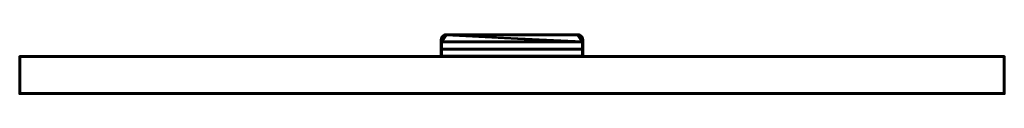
# Model space of a CAD drawing. Header units: millimetres. Extents: x -1875 to 2125, y -75 to 165.
import ezdxf

# ---------------------------------------------------------------- set-up
doc = ezdxf.new("R2010")
doc.units = ezdxf.units.MM
doc.layers.add('A-WALL', color=113, linetype='Continuous', lineweight=60)
doc.layers.add('E-LITE-EQPM', color=33, linetype='Continuous', lineweight=40)

# ---------------------------------------------------------------- blocks, each defined once
blk = doc.blocks.new('FamilyGeomCombination_6851-View 1')
at = {"layer": 'E-LITE-EQPM'}
mesh = blk.add_polyface(dxfattribs=at)
corners = [(-160.5, 78, 1835), (410.5, 78, 1835), (410.5, 104.4, 1829.7), (-160.5, 104.4, 1829.7), (390.5, 162, 1818), (-140.5, 162, 1818), (-145, 161.5, 1818.1), (-149.2, 160, 1818.4), (-153, 157.6, 1818.9), (-156.1, 154.5, 1819.5), (-158.5, 150.7, 1820.3), (-160, 146.5, 1821.1), (-160.5, 142, 1822), (-160.5, 136.8, 1823.1), (410.5, 136.8, 1823.1), (410.5, 142, 1822), (410, 146.5, 1821.1), (408.5, 150.7, 1820.3), (406.1, 154.5, 1819.5), (403, 157.6, 1818.9), (399.2, 160, 1818.4), (395, 161.5, 1818.1)]
mesh.append_faces([[corners[k] for k in face] for face in [(2, 3, 0, 1)]])
mesh.append_faces([[corners[k] for k in face] for face in [(19, 4, 18)]], dxfattribs={"vtx0": -1, "vtx1": -1})
mesh.append_faces([[corners[k] for k in face] for face in [(14, 4, 5)]], dxfattribs={"vtx0": -1, "vtx2": -1})
mesh.append_faces([[corners[k] for k in face] for face in [(5, 12, 13, 14), (5, 8, 9, 10), (4, 16, 17, 18)]], dxfattribs={"vtx0": -1, "vtx3": -1})
mesh.append_faces([[corners[k] for k in face] for face in [(11, 12, 5, 10), (15, 16, 4, 14)]], dxfattribs={"vtx1": -1, "vtx2": -1})
mesh.append_faces([[corners[k] for k in face] for face in [(20, 21, 4, 19)]], dxfattribs={"vtx2": -1})
mesh.append_faces([[corners[k] for k in face] for face in [(5, 6, 7, 8)]], dxfattribs={"vtx3": -1})
mesh = blk.add_polyface(dxfattribs=at)
corners = [(410.5, 78, 1832), (-160.5, 78, 1832), (-160.5, 106.2, 1826.3), (410.5, 106.2, 1826.3), (-140.5, 162, 1815), (390.5, 162, 1815), (395, 161.5, 1815.1), (399.2, 160, 1815.4), (403, 157.6, 1815.9), (406.1, 154.5, 1816.5), (408.5, 150.7, 1817.3), (410, 146.5, 1818.1), (410.5, 142, 1819), (410.5, 133.8, 1820.7), (-160.5, 133.8, 1820.7), (-160.5, 142, 1819), (-160, 146.5, 1818.1), (-158.5, 150.7, 1817.3), (-156.1, 154.5, 1816.5), (-153, 157.6, 1815.9), (-149.2, 160, 1815.4), (-145, 161.5, 1815.1)]
mesh.append_faces([[corners[k] for k in face] for face in [(2, 3, 0, 1)]])
mesh.append_faces([[corners[k] for k in face] for face in [(19, 4, 18), (14, 4, 13)]], dxfattribs={"vtx0": -1, "vtx1": -1})
mesh.append_faces([[corners[k] for k in face] for face in [(5, 12, 13, 4)]], dxfattribs={"vtx0": -1, "vtx2": -1})
mesh.append_faces([[corners[k] for k in face] for face in [(5, 8, 9, 10), (4, 16, 17, 18)]], dxfattribs={"vtx0": -1, "vtx3": -1})
mesh.append_faces([[corners[k] for k in face] for face in [(11, 12, 5, 10), (15, 16, 4, 14)]], dxfattribs={"vtx1": -1, "vtx2": -1})
mesh.append_faces([[corners[k] for k in face] for face in [(20, 21, 4, 19)]], dxfattribs={"vtx2": -1})
mesh.append_faces([[corners[k] for k in face] for face in [(5, 6, 7, 8)]], dxfattribs={"vtx3": -1})
mesh = blk.add_polyface(dxfattribs=at)
corners = [(-140.5, 162, 1818), (-140.5, 162, 1815), (-145, 161.5, 1815.1), (-149.2, 160, 1815.4), (-153, 157.6, 1815.9), (-156.1, 154.5, 1816.5), (-158.5, 150.7, 1817.3), (-160, 146.5, 1818.1), (-160.5, 142, 1819), (-160.5, 142, 1822), (-160, 146.5, 1821.1), (-158.5, 150.7, 1820.3), (-156.1, 154.5, 1819.5), (-153, 157.6, 1818.9), (-149.2, 160, 1818.4), (-145, 161.5, 1818.1)]
mesh.append_faces([[corners[k] for k in face] for face in [(10, 7, 8, 9)]], dxfattribs={"vtx0": -1})
mesh.append_faces([[corners[k] for k in face] for face in [(15, 2, 3, 14), (14, 3, 4, 13), (13, 4, 5, 12), (12, 5, 6, 11), (11, 6, 7, 10)]], dxfattribs={"vtx0": -1, "vtx2": -1})
mesh.append_faces([[corners[k] for k in face] for face in [(0, 1, 2, 15)]], dxfattribs={"vtx2": -1})
mesh = blk.add_polyface(dxfattribs=at)
corners = [(-140.5, 162, 1818), (390.5, 162, 1818), (390.5, 162, 1815), (-140.5, 162, 1815)]
mesh.append_faces([[corners[k] for k in face] for face in [(3, 0, 1, 2)]])
mesh = blk.add_polyface(dxfattribs=at)
corners = [(390.5, 162, 1815), (390.5, 162, 1818), (395, 161.5, 1818.1), (399.2, 160, 1818.4), (403, 157.6, 1818.9), (406.1, 154.5, 1819.5), (408.5, 150.7, 1820.3), (410, 146.5, 1821.1), (410.5, 142, 1822), (410.5, 142, 1819), (410, 146.5, 1818.1), (408.5, 150.7, 1817.3), (406.1, 154.5, 1816.5), (403, 157.6, 1815.9), (399.2, 160, 1815.4), (395, 161.5, 1815.1)]
mesh.append_faces([[corners[k] for k in face] for face in [(9, 10, 7, 8)]], dxfattribs={"vtx1": -1})
mesh.append_faces([[corners[k] for k in face] for face in [(10, 11, 6, 7), (11, 12, 5, 6), (4, 5, 12, 13), (13, 14, 3, 4), (14, 15, 2, 3)]], dxfattribs={"vtx1": -1, "vtx3": -1})
mesh.append_faces([[corners[k] for k in face] for face in [(15, 0, 1, 2)]], dxfattribs={"vtx3": -1})
mesh = blk.add_polyface(dxfattribs=at)
corners = [(-160.5, 78, 1832), (-160.5, 78, 1835), (-160.5, 104.4, 1829.7), (-160.5, 105, 1829.5), (-160.5, 105.5, 1829.1), (-160.5, 105.9, 1828.7), (-160.5, 106.2, 1828.1), (-160.5, 106.4, 1827.5), (-160.5, 106.4, 1826.9), (-160.5, 106.2, 1826.3), (-160.5, 142, 1822), (-160.5, 142, 1819), (-160.5, 133.8, 1820.7), (-160.5, 133.9, 1821.3), (-160.5, 134.1, 1821.9), (-160.5, 134.5, 1822.4), (-160.5, 135, 1822.8), (-160.5, 135.5, 1823), (-160.5, 136.1, 1823.2), (-160.5, 136.8, 1823.1)]
mesh.append_faces([[corners[k] for k in face] for face in [(5, 3, 4)]], dxfattribs={"vtx0": -1})
mesh.append_faces([[corners[k] for k in face] for face in [(5, 8, 9, 3)]], dxfattribs={"vtx0": -1, "vtx2": -1, "vtx3": -1})
mesh.append_faces([[corners[k] for k in face] for face in [(7, 8, 5, 6), (10, 11, 19)]], dxfattribs={"vtx1": -1})
mesh.append_faces([[corners[k] for k in face] for face in [(12, 13, 19, 11), (13, 14, 19), (15, 16, 19, 14)]], dxfattribs={"vtx1": -1, "vtx2": -1})
mesh.append_faces([[corners[k] for k in face] for face in [(2, 3, 9, 0)]], dxfattribs={"vtx1": -1, "vtx3": -1})
mesh.append_faces([[corners[k] for k in face] for face in [(0, 1, 2), (17, 18, 19, 16)]], dxfattribs={"vtx2": -1})
mesh = blk.add_polyface(dxfattribs=at)
corners = [(410.5, 136.8, 1823.1), (-160.5, 136.8, 1823.1), (-160.5, 136.1, 1823.2), (-160.5, 135.5, 1823), (-160.5, 135, 1822.8), (-160.5, 134.5, 1822.4), (-160.5, 134.1, 1821.9), (-160.5, 133.9, 1821.3), (-160.5, 133.8, 1820.7), (410.5, 133.8, 1820.7), (410.5, 133.9, 1821.3), (410.5, 134.1, 1821.9), (410.5, 134.5, 1822.4), (410.5, 135, 1822.8), (410.5, 135.5, 1823), (410.5, 136.1, 1823.2)]
mesh.append_faces([[corners[k] for k in face] for face in [(9, 10, 7, 8)]], dxfattribs={"vtx1": -1})
mesh.append_faces([[corners[k] for k in face] for face in [(10, 11, 6, 7), (11, 12, 5, 6), (4, 5, 12, 13), (13, 14, 3, 4), (14, 15, 2, 3)]], dxfattribs={"vtx1": -1, "vtx3": -1})
mesh.append_faces([[corners[k] for k in face] for face in [(15, 0, 1, 2)]], dxfattribs={"vtx3": -1})
mesh = blk.add_polyface(dxfattribs=at)
corners = [(410.5, 78, 1835), (410.5, 78, 1832), (410.5, 106.2, 1826.3), (410.5, 106.4, 1826.9), (410.5, 106.4, 1827.5), (410.5, 106.2, 1828.1), (410.5, 105.9, 1828.7), (410.5, 105.5, 1829.1), (410.5, 105, 1829.5), (410.5, 104.4, 1829.7), (410.5, 142, 1819), (410.5, 142, 1822), (410.5, 136.8, 1823.1), (410.5, 136.1, 1823.2), (410.5, 135.5, 1823), (410.5, 135, 1822.8), (410.5, 134.5, 1822.4), (410.5, 134.1, 1821.9), (410.5, 133.9, 1821.3), (410.5, 133.8, 1820.7)]
mesh.append_faces([[corners[k] for k in face] for face in [(19, 12, 16, 17)]], dxfattribs={"vtx0": -1, "vtx1": -1, "vtx3": -1})
mesh.append_faces([[corners[k] for k in face] for face in [(9, 2, 3, 4)]], dxfattribs={"vtx0": -1, "vtx3": -1})
mesh.append_faces([[corners[k] for k in face] for face in [(15, 16, 14), (18, 19, 17)]], dxfattribs={"vtx1": -1})
mesh.append_faces([[corners[k] for k in face] for face in [(5, 6, 9, 4)]], dxfattribs={"vtx1": -1, "vtx2": -1})
mesh.append_faces([[corners[k] for k in face] for face in [(7, 8, 9, 6), (10, 11, 12, 19)]], dxfattribs={"vtx2": -1})
mesh.append_faces([[corners[k] for k in face] for face in [(12, 13, 14, 16)]], dxfattribs={"vtx2": -1, "vtx3": -1})
mesh.append_faces([[corners[k] for k in face] for face in [(9, 0, 1, 2)]], dxfattribs={"vtx3": -1})
mesh = blk.add_polyface(dxfattribs=at)
corners = [(-160.5, 104.4, 1829.7), (410.5, 104.4, 1829.7), (410.5, 105, 1829.5), (410.5, 105.5, 1829.1), (410.5, 105.9, 1828.7), (410.5, 106.2, 1828.1), (410.5, 106.4, 1827.5), (410.5, 106.4, 1826.9), (410.5, 106.2, 1826.3), (-160.5, 106.2, 1826.3), (-160.5, 106.4, 1826.9), (-160.5, 106.4, 1827.5), (-160.5, 106.2, 1828.1), (-160.5, 105.9, 1828.7), (-160.5, 105.5, 1829.1), (-160.5, 105, 1829.5)]
mesh.append_faces([[corners[k] for k in face] for face in [(1, 2, 15, 0)]], dxfattribs={"vtx1": -1})
mesh.append_faces([[corners[k] for k in face] for face in [(2, 3, 14, 15), (3, 4, 13, 14), (12, 13, 4, 5), (5, 6, 11, 12), (6, 7, 10, 11)]], dxfattribs={"vtx1": -1, "vtx3": -1})
mesh.append_faces([[corners[k] for k in face] for face in [(7, 8, 9, 10)]], dxfattribs={"vtx3": -1})
mesh = blk.add_polyface(dxfattribs=at)
corners = [(-160.5, 78, 1835), (-160.5, 78, 1832), (410.5, 78, 1832), (410.5, 78, 1835)]
mesh.append_faces([[corners[k] for k in face] for face in [(0, 1, 2, 3)]])
blk = doc.blocks.new('FamilyGeomCombination_12237-View 1')
at = {"layer": 'E-LITE-EQPM'}
mesh = blk.add_polyface(dxfattribs=at)
corners = [(-163.5, 75, 1835), (413.5, 75, 1835), (413.5, 145, 1835), (412.8, 150.2, 1835), (410.8, 155, 1835), (407.6, 159.1, 1835), (403.5, 162.3, 1835), (398.7, 164.3, 1835), (393.5, 165, 1835), (-143.5, 165, 1835), (-148.7, 164.3, 1835), (-153.5, 162.3, 1835), (-157.6, 159.1, 1835), (-160.8, 155, 1835), (-162.8, 150.2, 1835), (-163.5, 145, 1835), (-140.5, 162, 1835), (390.5, 162, 1835), (395.7, 161.3, 1835), (400.5, 159.3, 1835), (404.6, 156.1, 1835), (407.8, 152, 1835), (409.8, 147.2, 1835), (410.5, 142, 1835), (410.5, 78, 1835), (-160.5, 78, 1835), (-160.5, 142, 1835), (-159.8, 147.2, 1835), (-157.8, 152, 1835), (-154.6, 156.1, 1835), (-150.5, 159.3, 1835), (-145.7, 161.3, 1835)]
mesh.append_faces([[corners[k] for k in face] for face in [(31, 10, 30), (23, 2, 22)]], dxfattribs={"vtx0": -1, "vtx1": -1})
mesh.append_faces([[corners[k] for k in face] for face in [(25, 0, 1, 24), (30, 10, 11, 29), (2, 23, 24, 1), (3, 21, 22, 2), (21, 3, 4, 20), (8, 17, 18, 7), (7, 18, 19, 6), (6, 19, 20)]], dxfattribs={"vtx0": -1, "vtx2": -1})
mesh.append_faces([[corners[k] for k in face] for face in [(29, 11, 12, 13)]], dxfattribs={"vtx0": -1, "vtx3": -1})
mesh.append_faces([[corners[k] for k in face] for face in [(26, 27, 15), (5, 6, 20, 4)]], dxfattribs={"vtx1": -1, "vtx2": -1})
mesh.append_faces([[corners[k] for k in face] for face in [(14, 15, 27, 28), (13, 14, 28, 29), (15, 0, 25, 26), (31, 16, 9, 10), (8, 9, 16, 17)]], dxfattribs={"vtx1": -1, "vtx3": -1})
mesh = blk.add_polyface(dxfattribs=at)
corners = [(-163.5, 75, 1765), (-163.5, 145, 1765), (-162.8, 150.2, 1765), (-160.8, 155, 1765), (-157.6, 159.1, 1765), (-153.5, 162.3, 1765), (-148.7, 164.3, 1765), (-143.5, 165, 1765), (393.5, 165, 1765), (398.7, 164.3, 1765), (403.5, 162.3, 1765), (407.6, 159.1, 1765), (410.8, 155, 1765), (412.8, 150.2, 1765), (413.5, 145, 1765), (413.5, 75, 1765), (-140.5, 162, 1765), (-145.7, 161.3, 1765), (-150.5, 159.3, 1765), (-154.6, 156.1, 1765), (-157.8, 152, 1765), (-159.8, 147.2, 1765), (-160.5, 142, 1765), (-160.5, 78, 1765), (410.5, 78, 1765), (410.5, 142, 1765), (409.8, 147.2, 1765), (407.8, 152, 1765), (404.6, 156.1, 1765), (400.5, 159.3, 1765), (395.7, 161.3, 1765), (390.5, 162, 1765)]
mesh.append_faces([[corners[k] for k in face] for face in [(30, 9, 29), (22, 1, 21)]], dxfattribs={"vtx0": -1, "vtx1": -1})
mesh.append_faces([[corners[k] for k in face] for face in [(29, 9, 10, 28), (1, 22, 23, 0), (2, 20, 21, 1), (20, 2, 3, 19), (7, 16, 17, 6), (6, 17, 18, 5), (5, 18, 19)]], dxfattribs={"vtx0": -1, "vtx2": -1})
mesh.append_faces([[corners[k] for k in face] for face in [(28, 10, 11, 12)]], dxfattribs={"vtx0": -1, "vtx3": -1})
mesh.append_faces([[corners[k] for k in face] for face in [(25, 26, 14), (4, 5, 19, 3)]], dxfattribs={"vtx1": -1, "vtx2": -1})
mesh.append_faces([[corners[k] for k in face] for face in [(13, 14, 26, 27), (12, 13, 27, 28), (14, 15, 24, 25), (23, 24, 15, 0), (30, 31, 8, 9), (7, 8, 31, 16)]], dxfattribs={"vtx1": -1, "vtx3": -1})
mesh = blk.add_polyface(dxfattribs=at)
corners = [(-163.5, 145, 1835), (-162.8, 150.2, 1835), (-160.8, 155, 1835), (-157.6, 159.1, 1835), (-153.5, 162.3, 1835), (-148.7, 164.3, 1835), (-143.5, 165, 1835), (-143.5, 165, 1765), (-148.7, 164.3, 1765), (-153.5, 162.3, 1765), (-157.6, 159.1, 1765), (-160.8, 155, 1765), (-162.8, 150.2, 1765), (-163.5, 145, 1765)]
mesh.append_faces([[corners[k] for k in face] for face in [(1, 12, 13, 0)]], dxfattribs={"vtx0": -1})
mesh.append_faces([[corners[k] for k in face] for face in [(5, 8, 9, 4), (4, 9, 10, 3), (2, 11, 12, 1), (11, 2, 3, 10)]], dxfattribs={"vtx0": -1, "vtx2": -1})
mesh.append_faces([[corners[k] for k in face] for face in [(6, 7, 8, 5)]], dxfattribs={"vtx2": -1})
mesh = blk.add_polyface(dxfattribs=at)
corners = [(-140.5, 162, 1835), (-145.7, 161.3, 1835), (-150.5, 159.3, 1835), (-154.6, 156.1, 1835), (-157.8, 152, 1835), (-159.8, 147.2, 1835), (-160.5, 142, 1835), (-160.5, 142, 1765), (-159.8, 147.2, 1765), (-157.8, 152, 1765), (-154.6, 156.1, 1765), (-150.5, 159.3, 1765), (-145.7, 161.3, 1765), (-140.5, 162, 1765)]
mesh.append_faces([[corners[k] for k in face] for face in [(0, 1, 12, 13)]], dxfattribs={"vtx1": -1})
mesh.append_faces([[corners[k] for k in face] for face in [(4, 5, 8, 9), (3, 4, 9, 10), (1, 2, 11, 12), (10, 11, 2, 3)]], dxfattribs={"vtx1": -1, "vtx3": -1})
mesh.append_faces([[corners[k] for k in face] for face in [(5, 6, 7, 8)]], dxfattribs={"vtx3": -1})
mesh = blk.add_polyface(dxfattribs=at)
corners = [(-143.5, 165, 1835), (393.5, 165, 1835), (393.5, 165, 1765), (-143.5, 165, 1765)]
mesh.append_faces([[corners[k] for k in face] for face in [(3, 0, 1, 2)]])
mesh = blk.add_polyface(dxfattribs=at)
corners = [(390.5, 162, 1835), (-140.5, 162, 1835), (-140.5, 162, 1765), (390.5, 162, 1765)]
mesh.append_faces([[corners[k] for k in face] for face in [(3, 0, 1, 2)]])
mesh = blk.add_polyface(dxfattribs=at)
corners = [(410.5, 142, 1835), (409.8, 147.2, 1835), (407.8, 152, 1835), (404.6, 156.1, 1835), (400.5, 159.3, 1835), (395.7, 161.3, 1835), (390.5, 162, 1835), (390.5, 162, 1765), (395.7, 161.3, 1765), (400.5, 159.3, 1765), (404.6, 156.1, 1765), (407.8, 152, 1765), (409.8, 147.2, 1765), (410.5, 142, 1765)]
mesh.append_faces([[corners[k] for k in face] for face in [(0, 1, 12, 13)]], dxfattribs={"vtx1": -1})
mesh.append_faces([[corners[k] for k in face] for face in [(4, 5, 8, 9), (3, 4, 9, 10), (1, 2, 11, 12), (10, 11, 2, 3)]], dxfattribs={"vtx1": -1, "vtx3": -1})
mesh.append_faces([[corners[k] for k in face] for face in [(5, 6, 7, 8)]], dxfattribs={"vtx3": -1})
mesh = blk.add_polyface(dxfattribs=at)
corners = [(393.5, 165, 1835), (398.7, 164.3, 1835), (403.5, 162.3, 1835), (407.6, 159.1, 1835), (410.8, 155, 1835), (412.8, 150.2, 1835), (413.5, 145, 1835), (413.5, 145, 1765), (412.8, 150.2, 1765), (410.8, 155, 1765), (407.6, 159.1, 1765), (403.5, 162.3, 1765), (398.7, 164.3, 1765), (393.5, 165, 1765)]
mesh.append_faces([[corners[k] for k in face] for face in [(1, 12, 13, 0)]], dxfattribs={"vtx0": -1})
mesh.append_faces([[corners[k] for k in face] for face in [(5, 8, 9, 4), (4, 9, 10, 3), (2, 11, 12, 1), (11, 2, 3, 10)]], dxfattribs={"vtx0": -1, "vtx2": -1})
mesh.append_faces([[corners[k] for k in face] for face in [(6, 7, 8, 5)]], dxfattribs={"vtx2": -1})
mesh = blk.add_polyface(dxfattribs=at)
corners = [(-163.5, 75, 1835), (-163.5, 145, 1835), (-163.5, 145, 1765), (-163.5, 75, 1765)]
mesh.append_faces([[corners[k] for k in face] for face in [(3, 0, 1, 2)]])
mesh = blk.add_polyface(dxfattribs=at)
corners = [(-160.5, 142, 1835), (-160.5, 78, 1835), (-160.5, 78, 1765), (-160.5, 142, 1765)]
mesh.append_faces([[corners[k] for k in face] for face in [(3, 0, 1, 2)]])
mesh = blk.add_polyface(dxfattribs=at)
corners = [(410.5, 78, 1835), (410.5, 142, 1835), (410.5, 142, 1765), (410.5, 78, 1765)]
mesh.append_faces([[corners[k] for k in face] for face in [(3, 0, 1, 2)]])
mesh = blk.add_polyface(dxfattribs=at)
corners = [(413.5, 145, 1835), (413.5, 75, 1835), (413.5, 75, 1765), (413.5, 145, 1765)]
mesh.append_faces([[corners[k] for k in face] for face in [(3, 0, 1, 2)]])
mesh = blk.add_polyface(dxfattribs=at)
corners = [(413.5, 75, 1835), (-163.5, 75, 1835), (-163.5, 75, 1765), (413.5, 75, 1765)]
mesh.append_faces([[corners[k] for k in face] for face in [(0, 1, 2, 3)]])
mesh = blk.add_polyface(dxfattribs=at)
corners = [(-160.5, 78, 1835), (410.5, 78, 1835), (410.5, 78, 1765), (-160.5, 78, 1765)]
mesh.append_faces([[corners[k] for k in face] for face in [(0, 1, 2, 3)]])
blk = doc.blocks.new('FamilyGeomCombination_12456-View 1')
at = {"layer": 'E-LITE-EQPM'}
mesh = blk.add_polyface(dxfattribs=at)
corners = [(-140.5, 162, 1785), (-140.5, 162, 1782), (-145, 161.5, 1781.9), (-149.2, 160, 1781.6), (-153, 157.6, 1781.1), (-156.1, 154.5, 1780.5), (-158.5, 150.7, 1779.7), (-160, 146.5, 1778.9), (-160.5, 142, 1778), (-160.5, 142, 1781), (-160, 146.5, 1781.9), (-158.5, 150.7, 1782.7), (-156.1, 154.5, 1783.5), (-153, 157.6, 1784.1), (-149.2, 160, 1784.6), (-145, 161.5, 1784.9)]
mesh.append_faces([[corners[k] for k in face] for face in [(1, 2, 15, 0)]], dxfattribs={"vtx1": -1})
mesh.append_faces([[corners[k] for k in face] for face in [(3, 4, 13, 14), (2, 3, 14, 15), (12, 13, 4, 5), (5, 6, 11, 12), (6, 7, 10, 11)]], dxfattribs={"vtx1": -1, "vtx3": -1})
mesh.append_faces([[corners[k] for k in face] for face in [(7, 8, 9, 10)]], dxfattribs={"vtx3": -1})
mesh = blk.add_polyface(dxfattribs=at)
corners = [(410.5, 78, 1765), (-160.5, 78, 1765), (-160.5, 104.4, 1770.3), (410.5, 104.4, 1770.3), (-140.5, 162, 1782), (390.5, 162, 1782), (395, 161.5, 1781.9), (399.2, 160, 1781.6), (403, 157.6, 1781.1), (406.1, 154.5, 1780.5), (408.5, 150.7, 1779.7), (410, 146.5, 1778.9), (410.5, 142, 1778), (410.5, 136.8, 1776.9), (-160.5, 136.8, 1776.9), (-160.5, 142, 1778), (-160, 146.5, 1778.9), (-158.5, 150.7, 1779.7), (-156.1, 154.5, 1780.5), (-153, 157.6, 1781.1), (-149.2, 160, 1781.6), (-145, 161.5, 1781.9)]
mesh.append_faces([[corners[k] for k in face] for face in [(3, 0, 1, 2)]])
mesh.append_faces([[corners[k] for k in face] for face in [(19, 4, 18), (14, 4, 13)]], dxfattribs={"vtx0": -1, "vtx1": -1})
mesh.append_faces([[corners[k] for k in face] for face in [(5, 12, 13, 4)]], dxfattribs={"vtx0": -1, "vtx2": -1})
mesh.append_faces([[corners[k] for k in face] for face in [(5, 8, 9, 10), (4, 16, 17, 18)]], dxfattribs={"vtx0": -1, "vtx3": -1})
mesh.append_faces([[corners[k] for k in face] for face in [(11, 12, 5, 10), (15, 16, 4, 14)]], dxfattribs={"vtx1": -1, "vtx2": -1})
mesh.append_faces([[corners[k] for k in face] for face in [(20, 21, 4, 19)]], dxfattribs={"vtx2": -1})
mesh.append_faces([[corners[k] for k in face] for face in [(5, 6, 7, 8)]], dxfattribs={"vtx3": -1})
mesh = blk.add_polyface(dxfattribs=at)
corners = [(-160.5, 78, 1768), (410.5, 78, 1768), (410.5, 106.2, 1773.7), (-160.5, 106.2, 1773.7), (390.5, 162, 1785), (-140.5, 162, 1785), (-145, 161.5, 1784.9), (-149.2, 160, 1784.6), (-153, 157.6, 1784.1), (-156.1, 154.5, 1783.5), (-158.5, 150.7, 1782.7), (-160, 146.5, 1781.9), (-160.5, 142, 1781), (-160.5, 133.8, 1779.3), (410.5, 133.8, 1779.3), (410.5, 142, 1781), (410, 146.5, 1781.9), (408.5, 150.7, 1782.7), (406.1, 154.5, 1783.5), (403, 157.6, 1784.1), (399.2, 160, 1784.6), (395, 161.5, 1784.9)]
mesh.append_faces([[corners[k] for k in face] for face in [(2, 3, 0, 1)]])
mesh.append_faces([[corners[k] for k in face] for face in [(19, 4, 18)]], dxfattribs={"vtx0": -1, "vtx1": -1})
mesh.append_faces([[corners[k] for k in face] for face in [(14, 4, 5)]], dxfattribs={"vtx0": -1, "vtx2": -1})
mesh.append_faces([[corners[k] for k in face] for face in [(5, 12, 13, 14), (5, 8, 9, 10), (4, 16, 17, 18)]], dxfattribs={"vtx0": -1, "vtx3": -1})
mesh.append_faces([[corners[k] for k in face] for face in [(11, 12, 5, 10), (15, 16, 4, 14)]], dxfattribs={"vtx1": -1, "vtx2": -1})
mesh.append_faces([[corners[k] for k in face] for face in [(20, 21, 4, 19)]], dxfattribs={"vtx2": -1})
mesh.append_faces([[corners[k] for k in face] for face in [(5, 6, 7, 8)]], dxfattribs={"vtx3": -1})
mesh = blk.add_polyface(dxfattribs=at)
corners = [(390.5, 162, 1782), (-140.5, 162, 1782), (-140.5, 162, 1785), (390.5, 162, 1785)]
mesh.append_faces([[corners[k] for k in face] for face in [(0, 1, 2, 3)]])
mesh = blk.add_polyface(dxfattribs=at)
corners = [(390.5, 162, 1782), (390.5, 162, 1785), (395, 161.5, 1784.9), (399.2, 160, 1784.6), (403, 157.6, 1784.1), (406.1, 154.5, 1783.5), (408.5, 150.7, 1782.7), (410, 146.5, 1781.9), (410.5, 142, 1781), (410.5, 142, 1778), (410, 146.5, 1778.9), (408.5, 150.7, 1779.7), (406.1, 154.5, 1780.5), (403, 157.6, 1781.1), (399.2, 160, 1781.6), (395, 161.5, 1781.9)]
mesh.append_faces([[corners[k] for k in face] for face in [(2, 15, 0, 1)]], dxfattribs={"vtx0": -1})
mesh.append_faces([[corners[k] for k in face] for face in [(6, 11, 12, 5), (7, 10, 11, 6), (5, 12, 13, 4), (4, 13, 14, 3), (3, 14, 15, 2)]], dxfattribs={"vtx0": -1, "vtx2": -1})
mesh.append_faces([[corners[k] for k in face] for face in [(8, 9, 10, 7)]], dxfattribs={"vtx2": -1})
mesh = blk.add_polyface(dxfattribs=at)
corners = [(-160.5, 78, 1765), (-160.5, 78, 1768), (-160.5, 106.2, 1773.7), (-160.5, 106.4, 1773.1), (-160.5, 106.4, 1772.5), (-160.5, 106.2, 1771.9), (-160.5, 105.9, 1771.3), (-160.5, 105.5, 1770.9), (-160.5, 105, 1770.5), (-160.5, 104.4, 1770.3), (-160.5, 142, 1781), (-160.5, 142, 1778), (-160.5, 136.8, 1776.9), (-160.5, 136.1, 1776.8), (-160.5, 135.5, 1777), (-160.5, 135, 1777.2), (-160.5, 134.5, 1777.6), (-160.5, 134.1, 1778.1), (-160.5, 133.9, 1778.7), (-160.5, 133.8, 1779.3)]
mesh.append_faces([[corners[k] for k in face] for face in [(8, 6, 7)]], dxfattribs={"vtx0": -1})
mesh.append_faces([[corners[k] for k in face] for face in [(9, 2, 8)]], dxfattribs={"vtx0": -1, "vtx1": -1})
mesh.append_faces([[corners[k] for k in face] for face in [(19, 12, 15, 18)]], dxfattribs={"vtx0": -1, "vtx1": -1, "vtx2": -1})
mesh.append_faces([[corners[k] for k in face] for face in [(2, 3, 6, 8)]], dxfattribs={"vtx1": -1, "vtx2": -1, "vtx3": -1})
mesh.append_faces([[corners[k] for k in face] for face in [(4, 5, 6, 3), (10, 11, 12, 19)]], dxfattribs={"vtx2": -1})
mesh.append_faces([[corners[k] for k in face] for face in [(9, 0, 1, 2), (12, 13, 14, 15), (15, 16, 17, 18)]], dxfattribs={"vtx3": -1})
mesh = blk.add_polyface(dxfattribs=at)
corners = [(-160.5, 136.8, 1776.9), (410.5, 136.8, 1776.9), (410.5, 136.1, 1776.8), (410.5, 135.5, 1777), (410.5, 135, 1777.2), (410.5, 134.5, 1777.6), (410.5, 134.1, 1778.1), (410.5, 133.9, 1778.7), (410.5, 133.8, 1779.3), (-160.5, 133.8, 1779.3), (-160.5, 133.9, 1778.7), (-160.5, 134.1, 1778.1), (-160.5, 134.5, 1777.6), (-160.5, 135, 1777.2), (-160.5, 135.5, 1777), (-160.5, 136.1, 1776.8)]
mesh.append_faces([[corners[k] for k in face] for face in [(1, 2, 15, 0)]], dxfattribs={"vtx1": -1})
mesh.append_faces([[corners[k] for k in face] for face in [(2, 3, 14, 15), (3, 4, 13, 14), (12, 13, 4, 5), (5, 6, 11, 12), (6, 7, 10, 11)]], dxfattribs={"vtx1": -1, "vtx3": -1})
mesh.append_faces([[corners[k] for k in face] for face in [(7, 8, 9, 10)]], dxfattribs={"vtx3": -1})
mesh = blk.add_polyface(dxfattribs=at)
corners = [(410.5, 78, 1768), (410.5, 78, 1765), (410.5, 104.4, 1770.3), (410.5, 105, 1770.5), (410.5, 105.5, 1770.9), (410.5, 105.9, 1771.3), (410.5, 106.2, 1771.9), (410.5, 106.4, 1772.5), (410.5, 106.4, 1773.1), (410.5, 106.2, 1773.7), (410.5, 142, 1778), (410.5, 142, 1781), (410.5, 133.8, 1779.3), (410.5, 133.9, 1778.7), (410.5, 134.1, 1778.1), (410.5, 134.5, 1777.6), (410.5, 135, 1777.2), (410.5, 135.5, 1777), (410.5, 136.1, 1776.8), (410.5, 136.8, 1776.9)]
mesh.append_faces([[corners[k] for k in face] for face in [(17, 12, 13, 14)]], dxfattribs={"vtx0": -1, "vtx3": -1})
mesh.append_faces([[corners[k] for k in face] for face in [(18, 19, 12, 17)]], dxfattribs={"vtx1": -1, "vtx2": -1})
mesh.append_faces([[corners[k] for k in face] for face in [(7, 8, 9, 6), (0, 1, 2, 9), (15, 16, 17, 14)]], dxfattribs={"vtx2": -1})
mesh.append_faces([[corners[k] for k in face] for face in [(4, 5, 6, 9), (2, 3, 4, 9)]], dxfattribs={"vtx2": -1, "vtx3": -1})
mesh.append_faces([[corners[k] for k in face] for face in [(19, 10, 11, 12)]], dxfattribs={"vtx3": -1})
mesh = blk.add_polyface(dxfattribs=at)
corners = [(410.5, 104.4, 1770.3), (-160.5, 104.4, 1770.3), (-160.5, 105, 1770.5), (-160.5, 105.5, 1770.9), (-160.5, 105.9, 1771.3), (-160.5, 106.2, 1771.9), (-160.5, 106.4, 1772.5), (-160.5, 106.4, 1773.1), (-160.5, 106.2, 1773.7), (410.5, 106.2, 1773.7), (410.5, 106.4, 1773.1), (410.5, 106.4, 1772.5), (410.5, 106.2, 1771.9), (410.5, 105.9, 1771.3), (410.5, 105.5, 1770.9), (410.5, 105, 1770.5)]
mesh.append_faces([[corners[k] for k in face] for face in [(9, 10, 7, 8)]], dxfattribs={"vtx1": -1})
mesh.append_faces([[corners[k] for k in face] for face in [(10, 11, 6, 7), (11, 12, 5, 6), (4, 5, 12, 13), (13, 14, 3, 4), (14, 15, 2, 3)]], dxfattribs={"vtx1": -1, "vtx3": -1})
mesh.append_faces([[corners[k] for k in face] for face in [(15, 0, 1, 2)]], dxfattribs={"vtx3": -1})
mesh = blk.add_polyface(dxfattribs=at)
corners = [(-160.5, 78, 1765), (410.5, 78, 1765), (410.5, 78, 1768), (-160.5, 78, 1768)]
mesh.append_faces([[corners[k] for k in face] for face in [(0, 1, 2, 3)]])

msp = doc.modelspace()

# ---------------------------------------------------------------- block references
at = {"layer": 'E-LITE-EQPM'}
for name in ['FamilyGeomCombination_12237-View 1', 'FamilyGeomCombination_6851-View 1', 'FamilyGeomCombination_12456-View 1']:
    msp.add_blockref(name, (0, 0), dxfattribs=at)

# ---------------------------------------------------------------- meshes
at = {"layer": 'A-WALL'}
mesh = msp.add_polyface(dxfattribs=at)
corners = [(-1875, 75), (-1875, 75, 3000), (2125, 75, 3000), (2125, 75)]
mesh.append_faces([[corners[k] for k in face] for face in [(2, 3, 0, 1)]])
mesh = msp.add_polyface(dxfattribs=at)
corners = [(2125, -75), (-1875, -75), (-1875, 75), (2125, 75)]
mesh.append_faces([[corners[k] for k in face] for face in [(0, 1, 2, 3)]])
mesh = msp.add_polyface(dxfattribs=at)
corners = [(-1875, -75, 3000), (2125, -75, 3000), (2125, 75, 3000), (-1875, 75, 3000)]
mesh.append_faces([[corners[k] for k in face] for face in [(0, 1, 2, 3)]])
mesh = msp.add_polyface(dxfattribs=at)
corners = [(-1875, -75), (-1875, -75, 3000), (-1875, 75, 3000), (-1875, 75)]
mesh.append_faces([[corners[k] for k in face] for face in [(0, 1, 2, 3)]])
mesh = msp.add_polyface(dxfattribs=at)
corners = [(2125, -75, 3000), (2125, -75), (2125, 75), (2125, 75, 3000)]
mesh.append_faces([[corners[k] for k in face] for face in [(0, 1, 2, 3)]])
mesh = msp.add_polyface(dxfattribs=at)
corners = [(-1875, -75), (2125, -75), (2125, -75, 3000), (-1875, -75, 3000)]
mesh.append_faces([[corners[k] for k in face] for face in [(3, 0, 1, 2)]])
at = {"layer": 'E-LITE-EQPM'}
mesh = msp.add_polyface(dxfattribs=at)
corners = [(-160.5, 136.8, 1823.1), (-160.5, 136.1, 1823.2), (-160.5, 135.5, 1823), (-160.5, 135, 1822.8), (-160.5, 134.5, 1822.4), (-160.5, 134.1, 1821.9), (-160.5, 133.9, 1821.3), (-160.5, 133.8, 1820.7), (-160.5, 106.2, 1826.3), (-160.5, 106.4, 1826.9), (-160.5, 106.4, 1827.5), (-160.5, 106.2, 1828.1), (-160.5, 105.9, 1828.7), (-160.5, 105.5, 1829.1), (-160.5, 105, 1829.5), (-160.5, 104.4, 1829.7), (-160.5, 133.8, 1779.3), (-160.5, 133.9, 1778.7), (-160.5, 134.1, 1778.1), (-160.5, 134.5, 1777.6), (-160.5, 135, 1777.2), (-160.5, 135.5, 1777), (-160.5, 136.1, 1776.8), (-160.5, 136.8, 1776.9), (-160.5, 104.4, 1770.3), (-160.5, 105, 1770.5), (-160.5, 105.5, 1770.9), (-160.5, 105.9, 1771.3), (-160.5, 106.2, 1771.9), (-160.5, 106.4, 1772.5), (-160.5, 106.4, 1773.1), (-160.5, 106.2, 1773.7)]
mesh.append_faces([[corners[k] for k in face] for face in [(25, 22, 23, 24)]], dxfattribs={"vtx0": -1})
mesh.append_faces([[corners[k] for k in face] for face in [(26, 22, 25)]], dxfattribs={"vtx0": -1, "vtx1": -1})
mesh.append_faces([[corners[k] for k in face] for face in [(0, 1, 14, 15), (16, 17, 31)]], dxfattribs={"vtx1": -1})
mesh.append_faces([[corners[k] for k in face] for face in [(4, 5, 10, 11), (5, 6, 9, 10), (2, 3, 12, 13), (1, 2, 13, 14), (3, 4, 11, 12), (20, 21, 27, 28), (21, 22, 26, 27), (18, 19, 29, 30), (17, 18, 30, 31), (19, 20, 28, 29)]], dxfattribs={"vtx1": -1, "vtx3": -1})
mesh.append_faces([[corners[k] for k in face] for face in [(6, 7, 8, 9)]], dxfattribs={"vtx3": -1})
mesh = msp.add_polyface(dxfattribs=at)
corners = [(-160.5, 133.8, 1820.7), (-160.5, 133.9, 1821.3), (-160.5, 134.1, 1821.9), (-160.5, 134.5, 1822.4), (-160.5, 135, 1822.8), (-160.5, 135.5, 1823), (-160.5, 136.1, 1823.2), (-160.5, 136.8, 1823.1), (410.5, 136.8, 1823.1), (410.5, 136.1, 1823.2), (410.5, 135.5, 1823), (410.5, 135, 1822.8), (410.5, 134.5, 1822.4), (410.5, 134.1, 1821.9), (410.5, 133.9, 1821.3), (410.5, 133.8, 1820.7)]
mesh.append_faces([[corners[k] for k in face] for face in [(9, 6, 7, 8)]], dxfattribs={"vtx0": -1})
mesh.append_faces([[corners[k] for k in face] for face in [(10, 5, 6, 9), (11, 4, 5, 10), (4, 11, 12, 3), (13, 2, 3, 12), (14, 1, 2, 13)]], dxfattribs={"vtx0": -1, "vtx2": -1})
mesh.append_faces([[corners[k] for k in face] for face in [(15, 0, 1, 14)]], dxfattribs={"vtx2": -1})
mesh = msp.add_polyface(dxfattribs=at)
corners = [(-160.5, 136.8, 1823.1), (-160.5, 104.4, 1829.7), (410.5, 104.4, 1829.7), (410.5, 136.8, 1823.1)]
mesh.append_faces([[corners[k] for k in face] for face in [(0, 1, 2, 3)]])
mesh = msp.add_polyface(dxfattribs=at)
corners = [(-160.5, 136.8, 1776.9), (-160.5, 136.1, 1776.8), (-160.5, 135.5, 1777), (-160.5, 135, 1777.2), (-160.5, 134.5, 1777.6), (-160.5, 134.1, 1778.1), (-160.5, 133.9, 1778.7), (-160.5, 133.8, 1779.3), (410.5, 133.8, 1779.3), (410.5, 133.9, 1778.7), (410.5, 134.1, 1778.1), (410.5, 134.5, 1777.6), (410.5, 135, 1777.2), (410.5, 135.5, 1777), (410.5, 136.1, 1776.8), (410.5, 136.8, 1776.9)]
mesh.append_faces([[corners[k] for k in face] for face in [(0, 1, 14, 15)]], dxfattribs={"vtx1": -1})
mesh.append_faces([[corners[k] for k in face] for face in [(5, 6, 9, 10), (4, 5, 10, 11), (3, 4, 11, 12), (2, 3, 12, 13), (1, 2, 13, 14)]], dxfattribs={"vtx1": -1, "vtx3": -1})
mesh.append_faces([[corners[k] for k in face] for face in [(6, 7, 8, 9)]], dxfattribs={"vtx3": -1})
mesh = msp.add_polyface(dxfattribs=at)
corners = [(-160.5, 104.4, 1770.3), (-160.5, 136.8, 1776.9), (410.5, 136.8, 1776.9), (410.5, 104.4, 1770.3)]
mesh.append_faces([[corners[k] for k in face] for face in [(0, 1, 2, 3)]])
mesh = msp.add_polyface(dxfattribs=at)
corners = [(-160.5, 106.2, 1826.3), (-160.5, 133.8, 1820.7), (410.5, 133.8, 1820.7), (410.5, 106.2, 1826.3)]
mesh.append_faces([[corners[k] for k in face] for face in [(3, 0, 1, 2)]])
mesh = msp.add_polyface(dxfattribs=at)
corners = [(-160.5, 133.8, 1779.3), (-160.5, 106.2, 1773.7), (410.5, 106.2, 1773.7), (410.5, 133.8, 1779.3)]
mesh.append_faces([[corners[k] for k in face] for face in [(3, 0, 1, 2)]])
mesh = msp.add_polyface(dxfattribs=at)
corners = [(410.5, 136.8, 1823.1), (410.5, 104.4, 1829.7), (410.5, 105, 1829.5), (410.5, 105.5, 1829.1), (410.5, 105.9, 1828.7), (410.5, 106.2, 1828.1), (410.5, 106.4, 1827.5), (410.5, 106.4, 1826.9), (410.5, 106.2, 1826.3), (410.5, 133.8, 1820.7), (410.5, 133.9, 1821.3), (410.5, 134.1, 1821.9), (410.5, 134.5, 1822.4), (410.5, 135, 1822.8), (410.5, 135.5, 1823), (410.5, 136.1, 1823.2), (410.5, 133.8, 1779.3), (410.5, 106.2, 1773.7), (410.5, 106.4, 1773.1), (410.5, 106.4, 1772.5), (410.5, 106.2, 1771.9), (410.5, 105.9, 1771.3), (410.5, 105.5, 1770.9), (410.5, 105, 1770.5), (410.5, 104.4, 1770.3), (410.5, 136.8, 1776.9), (410.5, 136.1, 1776.8), (410.5, 135.5, 1777), (410.5, 135, 1777.2), (410.5, 134.5, 1777.6), (410.5, 134.1, 1778.1), (410.5, 133.9, 1778.7)]
mesh.append_faces([[corners[k] for k in face] for face in [(10, 7, 8, 9)]], dxfattribs={"vtx0": -1})
mesh.append_faces([[corners[k] for k in face] for face in [(1, 2, 0), (17, 18, 31, 16)]], dxfattribs={"vtx1": -1})
mesh.append_faces([[corners[k] for k in face] for face in [(10, 11, 7)]], dxfattribs={"vtx1": -1, "vtx2": -1})
mesh.append_faces([[corners[k] for k in face] for face in [(6, 7, 11, 12), (5, 6, 12, 13), (3, 4, 14, 15), (2, 3, 15, 0), (4, 5, 13, 14), (21, 22, 27, 28), (22, 23, 26, 27), (18, 19, 30, 31), (19, 20, 29, 30), (20, 21, 28, 29)]], dxfattribs={"vtx1": -1, "vtx3": -1})
mesh.append_faces([[corners[k] for k in face] for face in [(23, 24, 25, 26)]], dxfattribs={"vtx3": -1})
mesh = msp.add_polyface(dxfattribs=at)
corners = [(-160.5, 104.4, 1829.7), (-160.5, 105, 1829.5), (-160.5, 105.5, 1829.1), (-160.5, 105.9, 1828.7), (-160.5, 106.2, 1828.1), (-160.5, 106.4, 1827.5), (-160.5, 106.4, 1826.9), (-160.5, 106.2, 1826.3), (410.5, 106.2, 1826.3), (410.5, 106.4, 1826.9), (410.5, 106.4, 1827.5), (410.5, 106.2, 1828.1), (410.5, 105.9, 1828.7), (410.5, 105.5, 1829.1), (410.5, 105, 1829.5), (410.5, 104.4, 1829.7)]
mesh.append_faces([[corners[k] for k in face] for face in [(9, 6, 7, 8)]], dxfattribs={"vtx0": -1})
mesh.append_faces([[corners[k] for k in face] for face in [(10, 5, 6, 9), (11, 4, 5, 10), (4, 11, 12, 3), (13, 2, 3, 12), (14, 1, 2, 13)]], dxfattribs={"vtx0": -1, "vtx2": -1})
mesh.append_faces([[corners[k] for k in face] for face in [(15, 0, 1, 14)]], dxfattribs={"vtx2": -1})
mesh = msp.add_polyface(dxfattribs=at)
corners = [(-160.5, 106.2, 1773.7), (-160.5, 106.4, 1773.1), (-160.5, 106.4, 1772.5), (-160.5, 106.2, 1771.9), (-160.5, 105.9, 1771.3), (-160.5, 105.5, 1770.9), (-160.5, 105, 1770.5), (-160.5, 104.4, 1770.3), (410.5, 104.4, 1770.3), (410.5, 105, 1770.5), (410.5, 105.5, 1770.9), (410.5, 105.9, 1771.3), (410.5, 106.2, 1771.9), (410.5, 106.4, 1772.5), (410.5, 106.4, 1773.1), (410.5, 106.2, 1773.7)]
mesh.append_faces([[corners[k] for k in face] for face in [(0, 1, 14, 15)]], dxfattribs={"vtx1": -1})
mesh.append_faces([[corners[k] for k in face] for face in [(5, 6, 9, 10), (4, 5, 10, 11), (3, 4, 11, 12), (2, 3, 12, 13), (1, 2, 13, 14)]], dxfattribs={"vtx1": -1, "vtx3": -1})
mesh.append_faces([[corners[k] for k in face] for face in [(6, 7, 8, 9)]], dxfattribs={"vtx3": -1})

doc.saveas('drawing.dxf')
